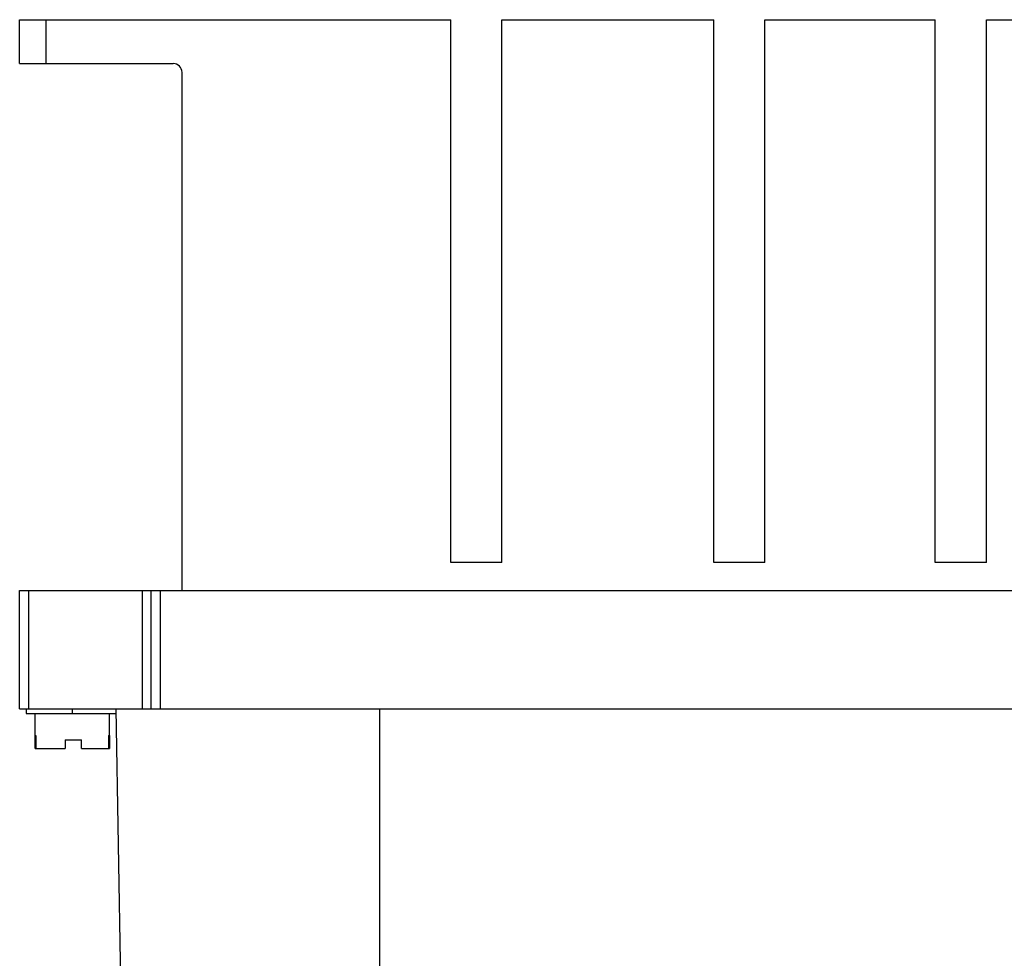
# Model space of a CAD drawing. Header units: millimetres. Extents: x 34 to 284, y 107 to 342.
# Tile 4 of 5: x 34 to 146, y 235 to 342. Entities that reach past the tile are written whole.
import ezdxf

# ---------------------------------------------------------------- set-up
doc = ezdxf.new("R2010")
doc.units = ezdxf.units.MM
doc.header["$LTSCALE"] = 29.133641
doc.layers.get('0').update_dxf_attribs({"linetype": 'CONTINUOUS'})

msp = doc.modelspace()

# ---------------------------------------------------------------- linework, layer by layer
at = {"color": 7}
for p, q in [((33.55, 337.06), (33.55, 342.06)), ((33.55, 342.06), (82.66, 342.06)), ((36.55, 342.06), (36.55, 337.06)), ((82.66, 280.23), (82.66, 342.06)), ((88.48, 280.23), (88.48, 342.06)), ((88.48, 342.06), (112.63, 342.06)), ((112.63, 280.23), (112.63, 342.06)), ((118.45, 280.23), (118.45, 342.06)), ((118.45, 342.06), (137.88, 342.06)), ((137.88, 280.23), (137.88, 342.06)), ((143.71, 280.23), (143.71, 342.06)), ((143.71, 342.06), (166.99, 342.06)), ((33.55, 337.06), (51.05, 337.06)), ((52.05, 277.06), (52.05, 336.06)), ((88.48, 280.23), (82.66, 280.23)), ((118.45, 280.23), (112.63, 280.23)), ((143.71, 280.23), (137.88, 280.23)), ((33.55, 263.56), (33.55, 277.06)), ((33.55, 277.06), (283.55, 277.06)), ((34.55, 277.06), (34.55, 263.56)), ((47.55, 263.56), (47.55, 277.06)), ((48.55, 263.56), (48.55, 277.06)), ((49.55, 277.06), (49.55, 263.56)), ((33.55, 263.56), (283.55, 263.56)), ((34.3, 263.56), (34.3, 263.06)), ((34.3, 263.06), (44.56, 263.06)), ((35.3, 260.56), (35.3, 263.06)), ((39.55, 263.56), (39.55, 263.06)), ((43.8, 260.56), (43.8, 263.06)), ((46.33, 162.06), (44.55, 263.56)), ((74.55, 263.56), (74.55, 137.06)), ((35.3, 260.56), (35.41, 260.56)), ((35.32, 259.06), (35.32, 260.56)), ((35.38, 260.56), (35.38, 259.06)), ((35.41, 259.06), (35.41, 260.56)), ((43.69, 260.56), (43.69, 259.06)), ((43.69, 260.56), (43.8, 260.56)), ((43.73, 259.06), (43.73, 260.56)), ((43.79, 260.56), (43.79, 259.06)), ((38.74, 260.06), (38.74, 259.06)), ((38.74, 260.06), (40.6, 260.06)), ((40.6, 259.06), (40.6, 260.06)), ((35.32, 259.06), (35.38, 259.06)), ((35.41, 259.06), (38.74, 259.06)), ((40.6, 259.06), (43.69, 259.06)), ((43.73, 259.06), (43.79, 259.06))]:
    msp.add_line(p, q, dxfattribs=at)
msp.add_arc((51.05, 336.06), 1, 0, 90, dxfattribs=at)

doc.saveas('drawing.dxf')
